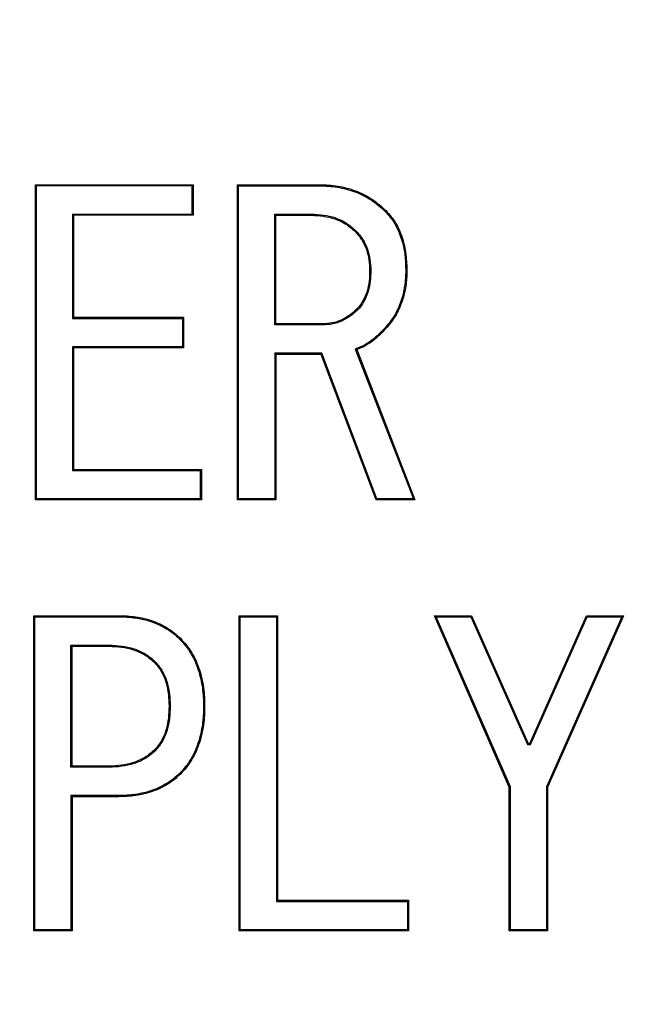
# Model space of a CAD drawing. Header units: millimetres. Extents: x 19 to 819, y 19 to 629.
# Tile 8 of 17: x 239.51 to 243.45, y 205.84 to 212.03. Entities that reach past the tile are written whole.
import ezdxf

# ---------------------------------------------------------------- set-up
doc = ezdxf.new("R2010")
doc.units = ezdxf.units.MM
doc.header["$LTSCALE"] = 3
doc.linetypes.add('SLD-Center', pattern=[19.05, 15.24, -1.27, 1.27, -1.27])
doc.linetypes.add('SLD-Solid', pattern=[0])
doc.layers.add('CENTER', color=40, linetype='SLD-Center')
doc.layers.add('DIMENSIONS', color=140, linetype='SLD-Solid', lineweight=25)
doc.styles.add('SLDTEXTSTYLE0', font='TXT', dxfattribs={"width": 0.7})
doc.dimstyles.new('SLDDIMSTYLE3', dxfattribs={"dimtxt": 6.474023, "dimasz": 9.906, "dimexe": 0, "dimexo": 0.0625, "dimgap": 1.618506, "dimtad": 0, "dimtih": 1, "dimtoh": 1, "dimdec": 4, "dimlfac": 3, "dimzin": 12, "dimdsep": 46, "dimtxsty": 'SLDTEXTSTYLE0', "dimsah": 1, "dimcen": 0.09, "dimadec": 0, "dimazin": 3, "dimtfac": 1, "dimtdec": 0, "dimtofl": 0, "dimtmove": 0, "dimatfit": 3, "dimfxl": 0, "dimfrac": 2, "dimtolj": 1, "dimtzin": 12, "dimarcsym": 0})
doc.dimstyles.new('SLDDIMSTYLE4', dxfattribs={"dimtxt": 6.474023, "dimasz": 9.906, "dimexe": 0, "dimexo": 0.0625, "dimgap": 1.618506, "dimtad": 0, "dimtih": 1, "dimtoh": 1, "dimrnd": 1e-09, "dimzin": 4, "dimdsep": 46, "dimtxsty": 'SLDTEXTSTYLE0', "dimsah": 1, "dimcen": 0, "dimadec": 0, "dimazin": 1, "dimtfac": 1, "dimtofl": 0, "dimtmove": 0, "dimatfit": 3, "dimfxl": 0, "dimfrac": 2, "dimtolj": 1, "dimtzin": 12, "dimarcsym": 0})

# ---------------------------------------------------------------- blocks, each defined once
blk = doc.blocks.new('_D_5')
at = {"layer": 'DIMENSIONS'}
for p, q in [((256.0886, 225.4936), (301.3953, 251.6514)), ((222.4782, 167.2786), (222.4782, 114.963))]:
    blk.add_line(p, q, dxfattribs=at)
for start, end in [(334.68049, 30), (270, 326.374668)]:
    blk.add_arc((222.4782, 206.0886), 81.6006, start, end, dxfattribs=at)
for points in [[(293.1464, 246.8889), (296.2091, 237.3458), (298.9359, 238.7077)], [(222.4782, 124.488), (232.4581, 123.5648), (232.2741, 126.6072)]]:
    blk.add_solid(points, dxfattribs=at)
at = {"layer": 'DIMENSIONS', "insert": (283.2069, 169.0871), "char_height": 6.35, "attachment_point": 1, "style": 'SLDTEXTSTYLE0'}
blk.add_mtext('120°', dxfattribs=at)
blk = doc.blocks.new('_D_6')
at = {"layer": 'DIMENSIONS'}
for p, q in [((199.2107, 179.9424), (160.1729, 136.0748)), ((114.6161, 145.4763), (112.4421, 145.4763)), ((112.4421, 145.4763), (112.4421, 135.187)), ((133.8542, 145.4763), (136.0282, 145.4763)), ((136.0282, 145.4763), (136.0282, 135.187)), ((160.1729, 136.0748), (143.5042, 136.0748)), ((112.4421, 135.187), (114.6161, 135.187)), ((136.0282, 135.187), (133.8542, 135.187))]:
    blk.add_line(p, q, dxfattribs=at)
blk.add_solid([(199.2107, 179.9424), (191.4869, 173.5554), (193.7638, 171.5292)], dxfattribs=at)
at = {"layer": 'DIMENSIONS', "char_height": 6.35, "attachment_point": 1, "style": 'SLDTEXTSTYLE0'}
for s, insert in [('%%c', (109.7287, 155.1112)), ('70.0', (119.5035, 155.1112)), ('2.76', (114.6161, 143.3726)), ('B.C.', (115.2923, 131.6339))]:
    blk.add_mtext(s, dxfattribs=dict(at, insert=insert))

msp = doc.modelspace()

# ---------------------------------------------------------------- linework, layer by layer
for p, q in [((239.605867, 209.009729), (239.605867, 210.992027)), ((239.605867, 210.992027), (239.612851, 210.985043)), ((239.605867, 210.992027), (240.599087, 210.992027)), ((239.612851, 209.016713), (239.612851, 210.985043)), ((240.592103, 210.985043), (239.612851, 210.985043)), ((240.599087, 210.992027), (240.592103, 210.985043)), ((240.592103, 210.806544), (240.592103, 210.985043)), ((240.599087, 210.992027), (240.599087, 210.79956)), ((240.877053, 209.009729), (240.877053, 210.992027)), ((240.884037, 210.985043), (240.877053, 210.992027)), ((240.877053, 210.992027), (241.392307, 210.992027)), ((240.884037, 209.016713), (240.884037, 210.985043)), ((240.884037, 210.985043), (241.39222, 210.985043)), ((241.392307, 210.992027), (241.39222, 210.985043)), ((239.83956, 210.806544), (240.592103, 210.806544)), ((239.83956, 210.806544), (239.83956, 210.151144)), ((239.83956, 210.806544), (239.846545, 210.79956)), ((239.846545, 210.79956), (239.846545, 210.158129)), ((240.599087, 210.79956), (239.846545, 210.79956)), ((240.599087, 210.79956), (240.592103, 210.806544)), ((241.110747, 210.806544), (241.341518, 210.806544)), ((241.110747, 210.110466), (241.110747, 210.806544)), ((241.110747, 210.806544), (241.117731, 210.79956)), ((241.117731, 210.117451), (241.117731, 210.79956)), ((241.117731, 210.79956), (241.34146, 210.79956)), ((241.341518, 210.806544), (241.34146, 210.79956)), ((241.809256, 210.829315), (241.804309, 210.82438)), ((241.620989, 210.702037), (241.616036, 210.697112)), ((241.714546, 210.453102), (241.707561, 210.453044)), ((241.94146, 210.453044), (241.934475, 210.453048)), ((241.626206, 210.208976), (241.631147, 210.204039)), ((239.846545, 210.158129), (239.83956, 210.151144)), ((239.83956, 210.151144), (240.531086, 210.151144)), ((239.846545, 210.158129), (240.53807, 210.158129)), ((240.53807, 210.158129), (240.531086, 210.151144)), ((240.531086, 210.151144), (240.531086, 209.972646)), ((240.53807, 210.158129), (240.53807, 209.965662)), ((241.110747, 210.110466), (241.117731, 210.117451)), ((241.412646, 210.117451), (241.117731, 210.117451)), ((241.412754, 210.110466), (241.412646, 210.117451)), ((241.412754, 210.110466), (241.110747, 210.110466)), ((241.809256, 210.086942), (241.804091, 210.091646)), ((240.531086, 209.972646), (239.83956, 209.972646)), ((239.83956, 209.972646), (239.83956, 209.195212)), ((239.846545, 209.965662), (239.83956, 209.972646)), ((239.846545, 209.965662), (239.846545, 209.202196)), ((240.53807, 209.965662), (239.846545, 209.965662)), ((240.53807, 209.965662), (240.531086, 209.972646)), ((241.407304, 209.931968), (241.110747, 209.931968)), ((241.110747, 209.931968), (241.110747, 209.016713)), ((241.117731, 209.924984), (241.110747, 209.931968)), ((241.402477, 209.924984), (241.407304, 209.931968)), ((241.753067, 209.016713), (241.407304, 209.931968)), ((241.617182, 209.958697), (241.982112, 209.016713)), ((241.626206, 209.954739), (241.617182, 209.958697)), ((241.626206, 209.954739), (241.992307, 209.009729)), ((241.117731, 209.924984), (241.117731, 209.009729)), ((241.402477, 209.924984), (241.117731, 209.924984)), ((241.748239, 209.009729), (241.402477, 209.924984)), ((239.846545, 209.202196), (239.83956, 209.195212)), ((239.83956, 209.195212), (240.64295, 209.195212)), ((239.846545, 209.202196), (240.649934, 209.202196)), ((240.649934, 209.202196), (240.64295, 209.195212)), ((240.64295, 209.195212), (240.64295, 209.016713)), ((240.649934, 209.202196), (240.649934, 209.009729)), ((239.605867, 209.009729), (239.612851, 209.016713)), ((240.649934, 209.009729), (239.605867, 209.009729)), ((240.64295, 209.016713), (239.612851, 209.016713)), ((240.649934, 209.009729), (240.64295, 209.016713)), ((240.877053, 209.009729), (240.884037, 209.016713)), ((241.117731, 209.009729), (240.877053, 209.009729)), ((241.110747, 209.016713), (240.884037, 209.016713)), ((241.117731, 209.009729), (241.110747, 209.016713)), ((241.748239, 209.009729), (241.753067, 209.016713)), ((241.992307, 209.009729), (241.748239, 209.009729)), ((241.982112, 209.016713), (241.753067, 209.016713)), ((241.992307, 209.009729), (241.982112, 209.016713)), ((239.595697, 206.299918), (239.595697, 208.282215)), ((239.602681, 208.275231), (239.595697, 208.282215)), ((239.595697, 208.282215), (240.13129, 208.282215)), ((239.602681, 206.306902), (239.602681, 208.275231)), ((239.602681, 208.275231), (240.13122, 208.275231)), ((240.13129, 208.282215), (240.13122, 208.275231)), ((240.887223, 206.299918), (240.887223, 208.282215)), ((240.887223, 208.282215), (240.894207, 208.275231)), ((240.887223, 208.282215), (241.1279, 208.282215)), ((240.894207, 206.306902), (240.894207, 208.275231)), ((240.894207, 208.275231), (241.120916, 208.275231)), ((241.1279, 208.282215), (241.120916, 208.275231)), ((241.120916, 208.275231), (241.120916, 206.485401)), ((241.1279, 208.282215), (241.1279, 206.492385)), ((242.585528, 207.204249), (242.114341, 208.282215)), ((242.125016, 208.275231), (242.114341, 208.282215)), ((242.114341, 208.282215), (242.348239, 208.282215)), ((242.125016, 208.275231), (242.343695, 208.275231)), ((242.592512, 207.205709), (242.125016, 208.275231)), ((242.348239, 208.282215), (242.343695, 208.275231)), ((242.343695, 208.275231), (242.699627, 207.471841)), ((242.348239, 208.282215), (242.704172, 207.478825)), ((242.714341, 207.478825), (243.070273, 208.282215)), ((242.718886, 207.471841), (243.074818, 208.275231)), ((243.293435, 208.275231), (242.819221, 207.205728)), ((243.304172, 208.282215), (242.826206, 207.204249)), ((243.070273, 208.282215), (243.074818, 208.275231)), ((243.070273, 208.282215), (243.304172, 208.282215)), ((243.074818, 208.275231), (243.293435, 208.275231)), ((243.304172, 208.282215), (243.293435, 208.275231)), ((240.517731, 208.139842), (240.512789, 208.134903)), ((239.829391, 208.096732), (240.070328, 208.096732)), ((239.829391, 207.329468), (239.829391, 208.096732)), ((239.829391, 208.096732), (239.836375, 208.089748)), ((239.836375, 207.336453), (239.836375, 208.089748)), ((239.836375, 208.089748), (240.070273, 208.089748)), ((240.070328, 208.096732), (240.070273, 208.089748)), ((240.359993, 207.992208), (240.355019, 207.9873)), ((240.45353, 207.712724), (240.446545, 207.712724)), ((240.670273, 207.712724), (240.663288, 207.712724)), ((242.704172, 207.478825), (242.699627, 207.471841)), ((242.699627, 207.471841), (242.718886, 207.471841)), ((242.704172, 207.478825), (242.714341, 207.478825)), ((242.714341, 207.478825), (242.718886, 207.471841)), ((240.35997, 207.433214), (240.355019, 207.438147)), ((239.836375, 207.336453), (239.829391, 207.329468)), ((240.070273, 207.336453), (239.836375, 207.336453)), ((240.070328, 207.329468), (240.070273, 207.336453)), ((240.070328, 207.329468), (239.829391, 207.329468)), ((240.517731, 207.285605), (240.512807, 207.290563)), ((239.836375, 207.143985), (239.829391, 207.15097)), ((239.829391, 207.15097), (239.829391, 206.306902)), ((240.131221, 207.15097), (239.829391, 207.15097)), ((239.836375, 207.143985), (239.836375, 206.299918)), ((240.13129, 207.143985), (239.836375, 207.143985)), ((240.13129, 207.143985), (240.131221, 207.15097)), ((242.585528, 207.204249), (242.592512, 207.205709)), ((242.585528, 206.299918), (242.585528, 207.204249)), ((242.592512, 206.306902), (242.592512, 207.205709)), ((242.819221, 207.205728), (242.819221, 206.306902)), ((242.826206, 207.204249), (242.819221, 207.205728)), ((242.826206, 207.204249), (242.826206, 206.299918)), ((241.1279, 206.492385), (241.120916, 206.485401)), ((241.120916, 206.485401), (241.944645, 206.485401)), ((241.1279, 206.492385), (241.951629, 206.492385)), ((241.951629, 206.492385), (241.944645, 206.485401)), ((241.944645, 206.485401), (241.944645, 206.306902)), ((241.951629, 206.492385), (241.951629, 206.299918)), ((239.595697, 206.299918), (239.602681, 206.306902)), ((239.836375, 206.299918), (239.595697, 206.299918)), ((239.829391, 206.306902), (239.602681, 206.306902)), ((239.836375, 206.299918), (239.829391, 206.306902)), ((240.894207, 206.306902), (240.887223, 206.299918)), ((241.951629, 206.299918), (240.887223, 206.299918)), ((241.944645, 206.306902), (240.894207, 206.306902)), ((241.951629, 206.299918), (241.944645, 206.306902)), ((242.585528, 206.299918), (242.592512, 206.306902)), ((242.826206, 206.299918), (242.585528, 206.299918)), ((242.819221, 206.306902), (242.592512, 206.306902)), ((242.826206, 206.299918), (242.819221, 206.306902))]:
    msp.add_line(p, q)
msp.add_circle((222.478193, 206.088637), 50)
for points, knots in [([(241.39222, 210.985043), (241.430505, 210.984085), (241.468312, 210.982329), (241.543063, 210.969926), (241.579932, 210.960334), (241.65073, 210.933714), (241.684725, 210.916549), (241.748086, 210.875404), (241.776437, 210.850531), (241.804309, 210.82438)], [0, 0, 0, 0, 0.000112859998, 0.000112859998, 0.000225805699, 0.000225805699, 0.000338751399, 0.000338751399, 0.000451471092, 0.000451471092, 0.000451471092, 0.000451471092]), ([(241.392307, 210.992027), (241.430597, 210.99107), (241.468997, 210.989296), (241.544637, 210.976744), (241.581912, 210.967051), (241.653666, 210.940072), (241.688087, 210.922694), (241.752395, 210.880933), (241.781336, 210.855519), (241.809256, 210.829315)], [0.001861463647, 0.001861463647, 0.001861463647, 0.001861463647, 0.001976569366, 0.001976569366, 0.002091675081, 0.002091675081, 0.002206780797, 0.002206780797, 0.002321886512, 0.002321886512, 0.002321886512, 0.002321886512]), ([(241.34146, 210.79956), (241.391526, 210.798723), (241.442196, 210.793202), (241.513262, 210.768166), (241.536039, 210.75735), (241.578654, 210.73071), (241.597936, 210.714576), (241.616036, 210.697112)], [0, 0, 0, 0, 0.000150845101, 0.000150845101, 0.000226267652, 0.000226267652, 0.000301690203, 0.000301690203, 0.000301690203, 0.000301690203]), ([(241.341518, 210.806544), (241.341538, 210.806544), (241.341557, 210.806543), (241.341577, 210.806543), (241.391911, 210.805701), (241.443682, 210.800083), (241.516, 210.774606), (241.539394, 210.76349), (241.582704, 210.736415), (241.602744, 210.719642), (241.620885, 210.702138), (241.62092, 210.702104), (241.620955, 210.702071), (241.620989, 210.702037)], [0, 0, 0, 0, 0.000000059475, 0.000000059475, 0.000000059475, 0.000153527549, 0.000153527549, 0.000230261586, 0.000230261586, 0.000306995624, 0.000306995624, 0.000306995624, 0.000307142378, 0.000307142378, 0.000307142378, 0.000307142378]), ([(241.804309, 210.82438), (241.827514, 210.799528), (241.848889, 210.773935), (241.882846, 210.716093), (241.89611, 210.68497), (241.927185, 210.588802), (241.933564, 210.520777), (241.934475, 210.453048)], [0, 0, 0, 0, 0.000099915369, 0.000099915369, 0.000200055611, 0.000200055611, 0.000400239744, 0.000400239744, 0.000400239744, 0.000400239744]), ([(241.809256, 210.829315), (241.832548, 210.804383), (241.854582, 210.778035), (241.889162, 210.71913), (241.902618, 210.687545), (241.934117, 210.590065), (241.94055, 210.521083), (241.94146, 210.453044)], [0.00163771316, 0.00163771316, 0.00163771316, 0.00163771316, 0.001740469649, 0.001740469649, 0.001843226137, 0.001843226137, 0.002048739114, 0.002048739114, 0.002048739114, 0.002048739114]), ([(241.616036, 210.697112), (241.631474, 210.680932), (241.645735, 210.663733), (241.669461, 210.625872), (241.679243, 210.605702), (241.701698, 210.542599), (241.706477, 210.497558), (241.707561, 210.453044)], [0, 0, 0, 0, 0.000066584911, 0.000066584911, 0.000133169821, 0.000133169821, 0.000266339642, 0.000266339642, 0.000266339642, 0.000266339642]), ([(241.620989, 210.702037), (241.621023, 210.702003), (241.621056, 210.701968), (241.621089, 210.701933), (241.636562, 210.685717), (241.651452, 210.667763), (241.675581, 210.629259), (241.685672, 210.608468), (241.708581, 210.544091), (241.713454, 210.497906), (241.714544, 210.453214), (241.714544, 210.453177), (241.714545, 210.453139), (241.714546, 210.453102)], [0.000000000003, 0.000000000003, 0.000000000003, 0.000000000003, 0.000000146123, 0.000000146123, 0.000000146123, 0.000068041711, 0.000068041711, 0.0001359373, 0.0001359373, 0.000271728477, 0.000271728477, 0.000271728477, 0.000271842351, 0.000271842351, 0.000271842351, 0.000271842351]), ([(241.707561, 210.453044), (241.70722, 210.409217), (241.703681, 210.364662), (241.684617, 210.301408), (241.676613, 210.2808), (241.660087, 210.252165), (241.65443, 210.24265), (241.641446, 210.22493), (241.633843, 210.216942), (241.626206, 210.208976)], [0, 0, 0, 0, 0.000132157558, 0.000132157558, 0.000198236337, 0.000198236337, 0.000231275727, 0.000231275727, 0.000264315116, 0.000264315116, 0.000264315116, 0.000264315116]), ([(241.714546, 210.453102), (241.714546, 210.453064), (241.714546, 210.453027), (241.714545, 210.452989), (241.714202, 210.40891), (241.7106, 210.363417), (241.691189, 210.299008), (241.682843, 210.277623), (241.666045, 210.248516), (241.660352, 210.238915), (241.646791, 210.220409), (241.638828, 210.21205), (241.631247, 210.204143), (241.631214, 210.204108), (241.631181, 210.204073), (241.631147, 210.204039)], [0, 0, 0, 0, 0.000000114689, 0.000000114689, 0.000000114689, 0.00013493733, 0.00013493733, 0.00020234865, 0.00020234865, 0.00023605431, 0.00023605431, 0.00026975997, 0.00026975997, 0.00026975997, 0.00026990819, 0.00026990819, 0.00026990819, 0.00026990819]), ([(241.934475, 210.453048), (241.933986, 210.419772), (241.932441, 210.387287), (241.922396, 210.322175), (241.915117, 210.290207), (241.89348, 210.228174), (241.879971, 210.198199), (241.84634, 210.142029), (241.825869, 210.116661), (241.804091, 210.091646)], [0, 0, 0, 0, 0.000098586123, 0.000098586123, 0.000197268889, 0.000197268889, 0.000295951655, 0.000295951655, 0.000394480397, 0.000394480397, 0.000394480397, 0.000394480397]), ([(241.94146, 210.453044), (241.940973, 210.419778), (241.939395, 210.386557), (241.929252, 210.320806), (241.921847, 210.288295), (241.89994, 210.225487), (241.88622, 210.19504), (241.852049, 210.137969), (241.831075, 210.111999), (241.809256, 210.086942)], [0.001616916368, 0.001616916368, 0.001616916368, 0.001616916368, 0.00171705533, 0.00171705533, 0.001817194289, 0.001817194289, 0.001917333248, 0.001917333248, 0.002017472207, 0.002017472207, 0.002017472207, 0.002017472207]), ([(241.626206, 210.208976), (241.597556, 210.181459), (241.565228, 210.157173), (241.510561, 210.133124), (241.491517, 210.127003), (241.452457, 210.11928), (241.432523, 210.118066), (241.412646, 210.117451)], [0, 0, 0, 0, 0.000118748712, 0.000118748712, 0.000178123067, 0.000178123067, 0.000237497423, 0.000237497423, 0.000237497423, 0.000237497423]), ([(241.631147, 210.204039), (241.631113, 210.204005), (241.631078, 210.203972), (241.631043, 210.203939), (241.602093, 210.176133), (241.568854, 210.151138), (241.512966, 210.126552), (241.49335, 210.120246), (241.453333, 210.112333), (241.432726, 210.111084), (241.412863, 210.11047), (241.412826, 210.110469), (241.41279, 210.110468), (241.412754, 210.110466)], [0, 0, 0, 0, 0.00000014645, 0.00000014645, 0.00000014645, 0.000122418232, 0.000122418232, 0.000183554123, 0.000183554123, 0.000244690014, 0.000244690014, 0.000244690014, 0.000244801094, 0.000244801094, 0.000244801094, 0.000244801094]), ([(241.804091, 210.091646), (241.777887, 210.06413), (241.751559, 210.037407), (241.706866, 210.003302), (241.691309, 209.992735), (241.658736, 209.975086), (241.641436, 209.968227), (241.623651, 209.961239), (241.621495, 209.960392), (241.619338, 209.959544), (241.617182, 209.958697)], [0, 0, 0, 0, 0.000112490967, 0.000112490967, 0.000168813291, 0.000168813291, 0.000225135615, 0.000225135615, 0.000225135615, 0.000231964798, 0.000231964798, 0.000231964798, 0.000231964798]), ([(241.809256, 210.086942), (241.783039, 210.059411), (241.756279, 210.032224), (241.710881, 209.997581), (241.695055, 209.986821), (241.661645, 209.968718), (241.643935, 209.961705), (241.626206, 209.954739)], [0.000945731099, 0.000945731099, 0.000945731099, 0.000945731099, 0.001059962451, 0.001059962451, 0.001117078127, 0.001117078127, 0.001174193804, 0.001174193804, 0.001174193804, 0.001174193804]), ([(240.13122, 208.275231), (240.166492, 208.274524), (240.201147, 208.273005), (240.270219, 208.262719), (240.304352, 208.255175), (240.3701, 208.232547), (240.401583, 208.217551), (240.446068, 208.190185), (240.460477, 208.180386), (240.48739, 208.158892), (240.500002, 208.146992), (240.512789, 208.134903)], [0, 0, 0, 0, 0.00010368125, 0.00010368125, 0.000207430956, 0.000207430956, 0.000311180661, 0.000311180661, 0.000363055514, 0.000363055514, 0.000414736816, 0.000414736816, 0.000414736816, 0.000414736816]), ([(240.13129, 208.282215), (240.166546, 208.28151), (240.201813, 208.279967), (240.271587, 208.269576), (240.306151, 208.261942), (240.372847, 208.238988), (240.40485, 208.223741), (240.449924, 208.196013), (240.464553, 208.186069), (240.492081, 208.164083), (240.504908, 208.151965), (240.517731, 208.139842)], [0.001692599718, 0.001692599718, 0.001692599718, 0.001692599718, 0.001798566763, 0.001798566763, 0.001904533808, 0.001904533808, 0.002010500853, 0.002010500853, 0.002063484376, 0.002063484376, 0.002116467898, 0.002116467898, 0.002116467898, 0.002116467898]), ([(240.512789, 208.134903), (240.526109, 208.120801), (240.539189, 208.106914), (240.562614, 208.077042), (240.57323, 208.061002), (240.6029, 208.011652), (240.618675, 207.976663), (240.642298, 207.903667), (240.650615, 207.865972), (240.661287, 207.789853), (240.662617, 207.751518), (240.663288, 207.712724)], [0, 0, 0, 0, 0.000056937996, 0.000056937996, 0.000114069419, 0.000114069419, 0.000228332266, 0.000228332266, 0.000342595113, 0.000342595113, 0.000456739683, 0.000456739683, 0.000456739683, 0.000456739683]), ([(240.517731, 208.139842), (240.531076, 208.125714), (240.544409, 208.111576), (240.568346, 208.081051), (240.579096, 208.0648), (240.609125, 208.014853), (240.625176, 207.979258), (240.649087, 207.905373), (240.657478, 207.86732), (240.668263, 207.790405), (240.669604, 207.751526), (240.670273, 207.712724)], [0.001865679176, 0.001865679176, 0.001865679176, 0.001865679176, 0.001924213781, 0.001924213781, 0.001982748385, 0.001982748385, 0.002099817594, 0.002099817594, 0.002216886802, 0.002216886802, 0.002333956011, 0.002333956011, 0.002333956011, 0.002333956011]), ([(240.070273, 208.089748), (240.121935, 208.088944), (240.174261, 208.083788), (240.248055, 208.059255), (240.271822, 208.048609), (240.316157, 208.02169), (240.336208, 208.005176), (240.355019, 207.9873)], [0, 0, 0, 0, 0.000155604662, 0.000155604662, 0.000233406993, 0.000233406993, 0.000311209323, 0.000311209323, 0.000311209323, 0.000311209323]), ([(240.070328, 208.096732), (240.070346, 208.096732), (240.070364, 208.096732), (240.070382, 208.096731), (240.122306, 208.095923), (240.175623, 208.090696), (240.250679, 208.065743), (240.275054, 208.054818), (240.320174, 208.027422), (240.34096, 208.010296), (240.35983, 207.992363), (240.359884, 207.992311), (240.359939, 207.99226), (240.359993, 207.992208)], [0, 0, 0, 0, 0.000000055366, 0.000000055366, 0.000000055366, 0.000158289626, 0.000158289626, 0.000237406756, 0.000237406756, 0.000316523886, 0.000316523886, 0.000316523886, 0.000316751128, 0.000316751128, 0.000316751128, 0.000316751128]), ([(240.355019, 207.9873), (240.371858, 207.969106), (240.38721, 207.949573), (240.41165, 207.906471), (240.420688, 207.883269), (240.44183, 207.812067), (240.44553, 207.762086), (240.446545, 207.712724)], [0, 0, 0, 0, 0.000073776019, 0.000073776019, 0.000147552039, 0.000147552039, 0.000295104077, 0.000295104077, 0.000295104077, 0.000295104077]), ([(240.359993, 207.992208), (240.360044, 207.992153), (240.360094, 207.992099), (240.360145, 207.992044), (240.377087, 207.973738), (240.393026, 207.953474), (240.417984, 207.90946), (240.427269, 207.885641), (240.448753, 207.813287), (240.452511, 207.762285), (240.453527, 207.712867), (240.453528, 207.712819), (240.453529, 207.712772), (240.45353, 207.712724)], [0.000000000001, 0.000000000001, 0.000000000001, 0.000000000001, 0.00000022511, 0.00000022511, 0.00000022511, 0.00007529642, 0.00007529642, 0.000150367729, 0.000150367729, 0.000300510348, 0.000300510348, 0.000300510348, 0.000300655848, 0.000300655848, 0.000300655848, 0.000300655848]), ([(240.446545, 207.712724), (240.44553, 207.663361), (240.44183, 207.613381), (240.420688, 207.542178), (240.41165, 207.518977), (240.38721, 207.475875), (240.371858, 207.456342), (240.355019, 207.438147)], [0, 0, 0, 0, 0.000148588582, 0.000148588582, 0.000222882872, 0.000222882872, 0.000297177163, 0.000297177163, 0.000297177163, 0.000297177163]), ([(240.45353, 207.712724), (240.453529, 207.712676), (240.453528, 207.712628), (240.453527, 207.71258), (240.452511, 207.663163), (240.448753, 207.612161), (240.427269, 207.539806), (240.417984, 207.515988), (240.393026, 207.471974), (240.377087, 207.45171), (240.360145, 207.433404), (240.360087, 207.433341), (240.360028, 207.433277), (240.35997, 207.433214)], [0, 0, 0, 0, 0.000000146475, 0.000000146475, 0.000000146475, 0.000151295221, 0.000151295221, 0.000226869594, 0.000226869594, 0.000302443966, 0.000302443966, 0.000302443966, 0.000302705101, 0.000302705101, 0.000302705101, 0.000302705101]), ([(240.663288, 207.712724), (240.662617, 207.673929), (240.661287, 207.635594), (240.650615, 207.559475), (240.642298, 207.52178), (240.618675, 207.448784), (240.6029, 207.413795), (240.57323, 207.364445), (240.562614, 207.348405), (240.539194, 207.318539), (240.52612, 207.304658), (240.512807, 207.290563)], [0, 0, 0, 0, 0.000115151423, 0.000115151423, 0.000230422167, 0.000230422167, 0.00034569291, 0.00034569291, 0.000403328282, 0.000403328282, 0.00046074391, 0.00046074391, 0.00046074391, 0.00046074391]), ([(240.670273, 207.712724), (240.669604, 207.673921), (240.668263, 207.635042), (240.657478, 207.558127), (240.649087, 207.520074), (240.625176, 207.446189), (240.609125, 207.410594), (240.579096, 207.360648), (240.568346, 207.344396), (240.544409, 207.313872), (240.531076, 207.299733), (240.517731, 207.285605)], [0.001862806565, 0.001862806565, 0.001862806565, 0.001862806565, 0.001979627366, 0.001979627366, 0.002096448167, 0.002096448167, 0.002213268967, 0.002213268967, 0.002271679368, 0.002271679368, 0.002330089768, 0.002330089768, 0.002330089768, 0.002330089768]), ([(240.355019, 207.438147), (240.336063, 207.420483), (240.315982, 207.404075), (240.271751, 207.377088), (240.24784, 207.366861), (240.174087, 207.342496), (240.121904, 207.337253), (240.070273, 207.336453)], [0, 0, 0, 0, 0.000077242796, 0.000077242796, 0.000154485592, 0.000154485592, 0.000308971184, 0.000308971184, 0.000308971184, 0.000308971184]), ([(240.35997, 207.433214), (240.359906, 207.433155), (240.359843, 207.433097), (240.35978, 207.433038), (240.340759, 207.415312), (240.320017, 207.398356), (240.274991, 207.370883), (240.250391, 207.360348), (240.175557, 207.335626), (240.122195, 207.330273), (240.070382, 207.329469), (240.070364, 207.329469), (240.070346, 207.329469), (240.070328, 207.329468)], [0, 0, 0, 0, 0.000000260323, 0.000000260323, 0.000000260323, 0.00007882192, 0.00007882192, 0.000157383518, 0.000157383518, 0.000314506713, 0.000314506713, 0.000314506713, 0.000314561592, 0.000314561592, 0.000314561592, 0.000314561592]), ([(240.512807, 207.290563), (240.487107, 207.266617), (240.460647, 207.244659), (240.401505, 207.208146), (240.369954, 207.193565), (240.304121, 207.171051), (240.270094, 207.163456), (240.201076, 207.153197), (240.166462, 207.151674), (240.131221, 207.15097)], [0, 0, 0, 0, 0.000103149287, 0.000103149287, 0.000206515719, 0.000206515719, 0.000309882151, 0.000309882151, 0.00041318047, 0.00041318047, 0.00041318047, 0.00041318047]), ([(240.517731, 207.285605), (240.491947, 207.26157), (240.464772, 207.238997), (240.40478, 207.20196), (240.37264, 207.187102), (240.305955, 207.164297), (240.271457, 207.156598), (240.201744, 207.146236), (240.166515, 207.144689), (240.13129, 207.143985)], [0.001691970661, 0.001691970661, 0.001691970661, 0.001691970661, 0.001798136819, 0.001798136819, 0.001904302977, 0.001904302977, 0.002010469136, 0.002010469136, 0.002116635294, 0.002116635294, 0.002116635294, 0.002116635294])]:
    msp.add_open_spline(points, degree=3, knots=knots)
at = {"layer": 'CENTER', "linetype": 'SLD-Center'}
msp.add_circle((222.478193, 206.088637), 35, dxfattribs=at)

# ---------------------------------------------------------------- dimensions: what is measured, and where the dimension line sits
at = {"layer": 'DIMENSIONS'}
dim = msp.add_angular_dim_2l(base=(261.022722, 134.165221), line1=((222.478193, 171.088637), (222.478193, 206.088637)), line2=((252.789083, 223.588637), (222.478193, 206.088637)), dimstyle='SLDDIMSTYLE3', dxfattribs=at)
dim.commit()
dim.dimension.update_dxf_attribs({"geometry": '_D_5', "text_midpoint": (293.578547, 166.046183), "dimtype": 162})
dim = msp.add_diameter_dim_2p(p1=(245.745682, 232.234841), p2=(199.210705, 179.942433), text='<>\\PB.C.', dimstyle='SLDDIMSTYLE4', dxfattribs=at)
dim.commit()
dim.dimension.update_dxf_attribs({"geometry": '_D_6', "text_midpoint": (124.235173, 139.42032), "dimtype": 163})

doc.saveas('drawing.dxf')
